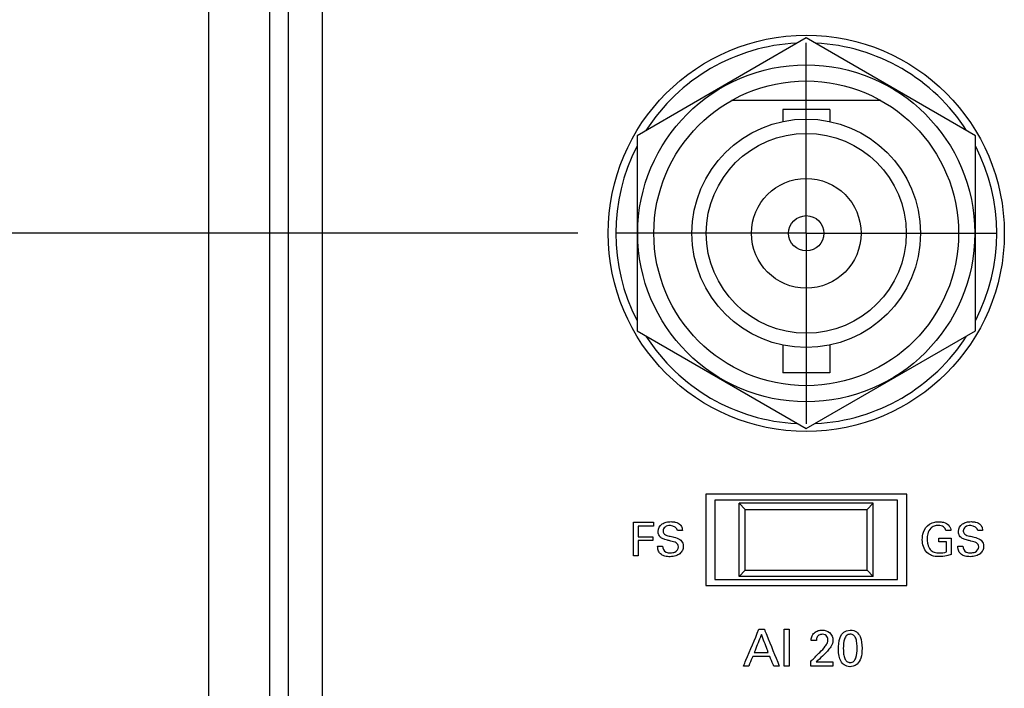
# Model space of a CAD drawing. Header units: inches. Extents: x 0 to 34, y 0 to 22.
# Tile 22 of 111: x 8.3 to 9.9, y 10.7 to 11.8. Entities that reach past the tile are written whole.
import ezdxf

# ---------------------------------------------------------------- set-up
doc = ezdxf.new("R2010")
doc.units = ezdxf.units.IN
doc.header["$LTSCALE"] = 1.87
doc.header["$MEASUREMENT"] = 0
doc.linetypes.add('CENTER', pattern=[0.6, 0.375, -0.075, 0.075, -0.075])
doc.layers.get('0').update_dxf_attribs({"linetype": 'CONTINUOUS'})
for name, color, linetype in [('DATUMCURVES', 7, 'CONTINUOUS'), ('DEFAULT_1', 7, 'CENTER'), ('DIMENSIONS', 7, 'CONTINUOUS')]:
    doc.layers.add(name, color=color, linetype=linetype)
doc.styles.get("Standard").update_dxf_attribs({"font": 'txt', "width": 0.8})
doc.dimstyles.new('DIMSTYLE_1', dxfattribs={"dimtxt": 0.125, "dimasz": 0.18, "dimexe": 0.18, "dimexo": 0.0625, "dimgap": 0.09, "dimtad": 0, "dimtih": 1, "dimtoh": 1, "dimdec": 3, "dimzin": 4, "dimdsep": 46, "dimtxsty": 'STANDARD', "dimblk": '_FILLED', "dimblk1": '_FILLED', "dimblk2": '_FILLED', "dimcen": 0.09, "dimadec": 0, "dimazin": 0, "dimtp": 0.001, "dimtm": 0.001, "dimtfac": 1, "dimtdec": 3, "dimtofl": 0, "dimtmove": 0, "dimatfit": 3, "dimldrblk": '_FILLED', "dimfxl": 1, "dimtolj": 1, "dimtzin": 4, "dimarcsym": 0})

# ---------------------------------------------------------------- blocks, each defined once
blk = doc.blocks.new('_FILLED')
at = {"color": 0, "linetype": 'BYBLOCK'}
blk.add_solid([(0, 0), (-1, 0.1736), (-1, -0.1736)], dxfattribs=at)
blk = doc.blocks.new('*D1')
at = {"layer": 'DIMENSIONS', "color": 2, "linetype": 'CONTINUOUS'}
for p, q in [((9.211, 11.4065), (7.356, 11.4065)), ((7.481, 11.4065), (7.481, 11.0125)), ((7.481, 10.3065), (7.481, 10.7625)), ((9.211, 10.3065), (7.356, 10.3065))]:
    blk.add_line(p, q, dxfattribs=at)
at = {"layer": 'DIMENSIONS', "color": 2, "linetype": 'CONTINUOUS', "xscale": 0.18, "yscale": 0.18, "zscale": 0.18}
for p, rotation in [((7.481, 11.4065), 90), ((7.481, 10.3065), 270)]:
    blk.add_blockref('_FILLED', p, dxfattribs=dict(at, rotation=rotation))
at = {"layer": 'DIMENSIONS', "color": 2, "linetype": 'CONTINUOUS', "width": 0.8}
for s, p in [('[', (7.5935, 10.825)), (']', (8.1935, 10.825)), ('4X ', (6.6685, 10.825)), ('1.100', (6.9685, 10.825)), ('27.94', (7.6935, 10.825))]:
    blk.add_text(s, height=0.125, dxfattribs=at).set_placement(p)

msp = doc.modelspace()

# ---------------------------------------------------------------- linework, layer by layer
at = {"color": 7, "linetype": 'CONTINUOUS'}
for p, q in [((8.706, 8.9357), (8.706, 18.5514)), ((8.736, 18.554), (8.736, 8.933)), ((8.606, 8.9481), (8.606, 18.539)), ((9.586, 11.727), (9.3085, 11.5667)), ((9.8635, 11.5667), (9.586, 11.727)), ((9.7084, 11.6245), (9.4636, 11.6245)), ((9.5475, 11.6098), (9.5475, 11.59)), ((9.6245, 11.6098), (9.5475, 11.6098)), ((9.6245, 11.6098), (9.6245, 11.59)), ((9.3085, 11.5667), (9.3085, 11.2463)), ((9.8635, 11.2463), (9.8635, 11.5667)), ((9.3085, 11.2463), (9.586, 11.0861)), ((9.586, 11.0861), (9.8635, 11.2463)), ((9.5475, 11.223), (9.5475, 11.1773)), ((9.6245, 11.223), (9.6245, 11.1773)), ((9.6245, 11.1773), (9.5475, 11.1773)), ((9.421, 10.9785), (9.421, 10.8285)), ((9.751, 10.9785), (9.421, 10.9785)), ((9.751, 10.8285), (9.751, 10.9785)), ((9.436, 10.9685), (9.436, 10.8385)), ((9.736, 10.9685), (9.436, 10.9685)), ((9.476, 10.9635), (9.486, 10.9535)), ((9.476, 10.8435), (9.476, 10.9635)), ((9.696, 10.9635), (9.476, 10.9635)), ((9.486, 10.8535), (9.486, 10.9535)), ((9.486, 10.9535), (9.686, 10.9535)), ((9.686, 10.9535), (9.696, 10.9635)), ((9.686, 10.8535), (9.686, 10.9535)), ((9.696, 10.8435), (9.696, 10.9635)), ((9.736, 10.8385), (9.736, 10.9685)), ((9.476, 10.8435), (9.486, 10.8535)), ((9.696, 10.8435), (9.476, 10.8435)), ((9.486, 10.8535), (9.686, 10.8535)), ((9.686, 10.8535), (9.696, 10.8435)), ((9.421, 10.8285), (9.751, 10.8285)), ((9.436, 10.8385), (9.736, 10.8385))]:
    msp.add_line(p, q, dxfattribs=at)
for radius in [0.325, 0.2765, 0.25, 0.1875, 0.164, 0.09, 0.029]:
    msp.add_circle((9.586, 11.4065), radius, dxfattribs=at)
for start, end in [(92.8821, 147.3645), (32.6355, 87.1179), (152.8684, 207.1316), (332.8684, 27.1316), (212.6355, 267.1179), (272.8821, 327.3645)]:
    msp.add_arc((9.586, 11.4065), 0.3125, start, end, dxfattribs=at)
at = {"layer": 'DATUMCURVES', "color": 40, "linetype": 'CONTINUOUS'}
for points, knots in [([(8.7925, 9.5973, 0.8645), (8.7925, 9.8382, 0.8645), (8.7925, 11.3801, 0.8645), (8.7925, 12.922, 0.8645), (8.7925, 14.223, 0.8645)], [0, 0, 0, 0, 0.15625, 1, 1, 1, 1]), ([(9.3027, 10.9323, 0.8645), (9.3044, 10.9323, 0.8645), (9.3153, 10.9323, 0.8645), (9.3263, 10.9323, 0.8645), (9.3355, 10.9323, 0.8645)], [0, 0, 0, 0, 0.15625, 1, 1, 1, 1]), ([(9.3027, 10.8771, 0.8645), (9.3027, 10.88, 0.8645), (9.3027, 10.8984, 0.8645), (9.3027, 10.9168, 0.8645), (9.3027, 10.9323, 0.8645)], [0, 0, 0, 0, 0.15625, 1, 1, 1, 1]), ([(9.3355, 10.9258, 0.8645), (9.3342, 10.9258, 0.8645), (9.3259, 10.9258, 0.8645), (9.3175, 10.9258, 0.8645), (9.3105, 10.9258, 0.8645)], [0, 0, 0, 0, 0.15625, 1, 1, 1, 1]), ([(9.3105, 10.9258, 0.8645), (9.3105, 10.9249, 0.8645), (9.3105, 10.9192, 0.8645), (9.3105, 10.9135, 0.8645), (9.3105, 10.9086, 0.8645)], [0, 0, 0, 0, 0.15625, 1, 1, 1, 1]), ([(9.3763, 10.8922, 0.8645), (9.3763, 10.8946, 0.8645), (9.3727, 10.9002, 0.8645), (9.3649, 10.9011, 0.8645), (9.3586, 10.9028, 0.8645), (9.3535, 10.9041, 0.8645), (9.3481, 10.9061, 0.8645), (9.3438, 10.911, 0.8645), (9.342, 10.92, 0.8645), (9.3471, 10.9293, 0.8645), (9.3563, 10.9328, 0.8645), (9.3633, 10.9336, 0.8645), (9.3677, 10.9332, 0.8645), (9.3696, 10.9329, 0.8645)], [0, 0, 0, 0, 0.089349, 0.210953, 0.281639, 0.334715, 0.408457, 0.494851, 0.56697, 0.741231, 0.83293, 0.929463, 1, 1, 1, 1]), ([(9.3749, 10.9186, 0.8645), (9.3746, 10.9233, 0.8645), (9.3647, 10.9284, 0.8645), (9.3542, 10.926, 0.8645), (9.3509, 10.9204, 0.8645), (9.351, 10.9178, 0.8645), (9.3511, 10.9177, 0.8645)], [0, 0, 0, 0, 0.458192, 0.755343, 0.98829, 1, 1, 1, 1]), ([(9.3696, 10.9329, 0.8645), (9.3702, 10.9328, 0.8645), (9.3738, 10.9319, 0.8645), (9.3792, 10.9294, 0.8645), (9.3824, 10.9234, 0.8645), (9.3827, 10.92, 0.8645), (9.3828, 10.9186, 0.8645)], [0, 0, 0, 0, 0.088534, 0.522637, 0.795806, 1, 1, 1, 1]), ([(9.7764, 10.9038, 0.8645), (9.7764, 10.9079, 0.8645), (9.7778, 10.9176, 0.8645), (9.7854, 10.9291, 0.8645), (9.796, 10.9328, 0.8645), (9.8025, 10.9333, 0.8645), (9.8074, 10.9331, 0.8645), (9.8132, 10.9321, 0.8645), (9.8193, 10.9288, 0.8645), (9.823, 10.9231, 0.8645), (9.8234, 10.9199, 0.8645), (9.8235, 10.9186, 0.8645)], [0, 0, 0, 0, 0.170762, 0.400016, 0.528594, 0.621246, 0.671628, 0.730068, 0.865888, 0.945203, 1, 1, 1, 1]), ([(9.8152, 10.9186, 0.8645), (9.8148, 10.9209, 0.8645), (9.8116, 10.9262, 0.8645), (9.8033, 10.9275, 0.8645), (9.7957, 10.9267, 0.8645), (9.7889, 10.9221, 0.8645), (9.7851, 10.9141, 0.8645), (9.7841, 10.9053, 0.8645), (9.7846, 10.8999, 0.8645), (9.7851, 10.8974, 0.8645)], [0, 0, 0, 0, 0.128942, 0.289519, 0.416761, 0.531097, 0.710457, 0.868132, 1, 1, 1, 1]), ([(9.869, 10.8922, 0.8645), (9.869, 10.8946, 0.8645), (9.8654, 10.9002, 0.8645), (9.8575, 10.9011, 0.8645), (9.8512, 10.9028, 0.8645), (9.8462, 10.9041, 0.8645), (9.8408, 10.9061, 0.8645), (9.8364, 10.911, 0.8645), (9.8346, 10.92, 0.8645), (9.8398, 10.9293, 0.8645), (9.849, 10.9328, 0.8645), (9.8559, 10.9336, 0.8645), (9.8603, 10.9332, 0.8645), (9.8622, 10.9329, 0.8645)], [0, 0, 0, 0, 0.089342, 0.210881, 0.281603, 0.334675, 0.408374, 0.49482, 0.566941, 0.741222, 0.832949, 0.929504, 1, 1, 1, 1]), ([(9.8675, 10.9186, 0.8645), (9.8672, 10.9233, 0.8645), (9.8573, 10.9284, 0.8645), (9.8468, 10.926, 0.8645), (9.8436, 10.9204, 0.8645), (9.8437, 10.9178, 0.8645), (9.8437, 10.9177, 0.8645)], [0, 0, 0, 0, 0.458192, 0.755287, 0.98829, 1, 1, 1, 1]), ([(9.8622, 10.9329, 0.8645), (9.8628, 10.9328, 0.8645), (9.8665, 10.9319, 0.8645), (9.8719, 10.9294, 0.8645), (9.8751, 10.9234, 0.8645), (9.8753, 10.92, 0.8645), (9.8754, 10.9186, 0.8645)], [0, 0, 0, 0, 0.088487, 0.522521, 0.795763, 1, 1, 1, 1]), ([(9.3105, 10.9086, 0.8645), (9.3117, 10.9086, 0.8645), (9.3196, 10.9086, 0.8645), (9.3274, 10.9086, 0.8645), (9.3341, 10.9086, 0.8645)], [0, 0, 0, 0, 0.15625, 1, 1, 1, 1]), ([(9.3511, 10.9177, 0.8645), (9.3512, 10.9158, 0.8645), (9.3535, 10.9112, 0.8645), (9.3584, 10.9105, 0.8645), (9.361, 10.9098, 0.8645)], [0, 0, 0, 0, 0.40678, 1, 1, 1, 1]), ([(9.361, 10.9098, 0.8645), (9.3636, 10.9092, 0.8645), (9.3696, 10.9076, 0.8645), (9.3758, 10.906, 0.8645), (9.3788, 10.904, 0.8645)], [0, 0, 0, 0, 0.433554, 1, 1, 1, 1]), ([(9.8035, 10.9065, 0.8645), (9.8045, 10.9065, 0.8645), (9.8113, 10.9065, 0.8645), (9.818, 10.9065, 0.8645), (9.8237, 10.9065, 0.8645)], [0, 0, 0, 0, 0.15625, 1, 1, 1, 1]), ([(9.8237, 10.9065, 0.8645), (9.8237, 10.9051, 0.8645), (9.8237, 10.896, 0.8645), (9.8237, 10.8869, 0.8645), (9.8237, 10.8793, 0.8645)], [0, 0, 0, 0, 0.15625, 1, 1, 1, 1]), ([(9.8437, 10.9177, 0.8645), (9.8438, 10.9158, 0.8645), (9.8461, 10.9112, 0.8645), (9.851, 10.9105, 0.8645), (9.8536, 10.9098, 0.8645)], [0, 0, 0, 0, 0.406787, 1, 1, 1, 1]), ([(9.8536, 10.9098, 0.8645), (9.8562, 10.9092, 0.8645), (9.8622, 10.9076, 0.8645), (9.8685, 10.906, 0.8645), (9.8714, 10.904, 0.8645)], [0, 0, 0, 0, 0.433579, 1, 1, 1, 1]), ([(9.3341, 10.9022, 0.8645), (9.3329, 10.9022, 0.8645), (9.325, 10.9022, 0.8645), (9.3171, 10.9022, 0.8645), (9.3105, 10.9022, 0.8645)], [0, 0, 0, 0, 0.15625, 1, 1, 1, 1]), ([(9.3105, 10.9022, 0.8645), (9.3105, 10.9009, 0.8645), (9.3105, 10.8926, 0.8645), (9.3105, 10.8842, 0.8645), (9.3105, 10.8771, 0.8645)], [0, 0, 0, 0, 0.15625, 1, 1, 1, 1]), ([(9.3484, 10.8794, 0.8645), (9.3473, 10.8802, 0.8645), (9.3445, 10.8826, 0.8645), (9.3424, 10.8876, 0.8645), (9.3422, 10.8916, 0.8645), (9.3422, 10.8933, 0.8645)], [0, 0, 0, 0, 0.254761, 0.678683, 1, 1, 1, 1]), ([(9.3788, 10.904, 0.8645), (9.3809, 10.9027, 0.8645), (9.3837, 10.899, 0.8645), (9.3844, 10.8936, 0.8645), (9.384, 10.8895, 0.8645), (9.3826, 10.8851, 0.8645), (9.3788, 10.8802, 0.8645), (9.3729, 10.8773, 0.8645), (9.3673, 10.8761, 0.8645), (9.3613, 10.8757, 0.8645), (9.3548, 10.8763, 0.8645), (9.3501, 10.8783, 0.8645), (9.3484, 10.8794, 0.8645)], [0, 0, 0, 0, 0.128982, 0.217497, 0.278572, 0.337385, 0.454977, 0.587265, 0.663995, 0.749752, 0.89645, 1, 1, 1, 1]), ([(9.3501, 10.8933, 0.8645), (9.3503, 10.8895, 0.8645), (9.3542, 10.8824, 0.8645), (9.3609, 10.8823, 0.8645), (9.3634, 10.8823, 0.8645)], [0, 0, 0, 0, 0.603267, 1, 1, 1, 1]), ([(9.3634, 10.8823, 0.8645), (9.3657, 10.8823, 0.8645), (9.3717, 10.8827, 0.8645), (9.3763, 10.8887, 0.8645), (9.3763, 10.8922, 0.8645)], [0, 0, 0, 0, 0.395812, 1, 1, 1, 1]), ([(9.8237, 10.8793, 0.8645), (9.8213, 10.8785, 0.8645), (9.8148, 10.8766, 0.8645), (9.804, 10.8755, 0.8645), (9.7925, 10.8767, 0.8645), (9.783, 10.8827, 0.8645), (9.7775, 10.8923, 0.8645), (9.7764, 10.9, 0.8645), (9.7764, 10.9038, 0.8645)], [0, 0, 0, 0, 0.120759, 0.310248, 0.504422, 0.645833, 0.82138, 1, 1, 1, 1]), ([(9.7851, 10.8974, 0.8645), (9.7852, 10.897, 0.8645), (9.786, 10.8934, 0.8645), (9.7883, 10.8873, 0.8645), (9.796, 10.8826, 0.8645), (9.8054, 10.8816, 0.8645), (9.8122, 10.8826, 0.8645), (9.8161, 10.8838, 0.8645)], [0, 0, 0, 0, 0.031757, 0.278522, 0.480343, 0.688985, 1, 1, 1, 1]), ([(9.8161, 10.8838, 0.8645), (9.8161, 10.8846, 0.8645), (9.8161, 10.8901, 0.8645), (9.8161, 10.8955, 0.8645), (9.8161, 10.9001, 0.8645)], [0, 0, 0, 0, 0.15625, 1, 1, 1, 1]), ([(9.841, 10.8794, 0.8645), (9.8399, 10.8802, 0.8645), (9.8372, 10.8826, 0.8645), (9.835, 10.8876, 0.8645), (9.8348, 10.8916, 0.8645), (9.8348, 10.8933, 0.8645)], [0, 0, 0, 0, 0.254805, 0.678671, 1, 1, 1, 1]), ([(9.8714, 10.904, 0.8645), (9.8735, 10.9027, 0.8645), (9.8763, 10.899, 0.8645), (9.8771, 10.8936, 0.8645), (9.8767, 10.8895, 0.8645), (9.8753, 10.8851, 0.8645), (9.8714, 10.8802, 0.8645), (9.8641, 10.8765, 0.8645), (9.8554, 10.8756, 0.8645), (9.8474, 10.8763, 0.8645), (9.8427, 10.8783, 0.8645), (9.841, 10.8794, 0.8645)], [0, 0, 0, 0, 0.129003, 0.217562, 0.278664, 0.337505, 0.455165, 0.587519, 0.749573, 0.896387, 1, 1, 1, 1]), ([(9.8428, 10.8933, 0.8645), (9.8429, 10.8895, 0.8645), (9.8468, 10.8824, 0.8645), (9.8535, 10.8823, 0.8645), (9.856, 10.8823, 0.8645)], [0, 0, 0, 0, 0.603211, 1, 1, 1, 1]), ([(9.856, 10.8823, 0.8645), (9.8584, 10.8823, 0.8645), (9.8644, 10.8827, 0.8645), (9.869, 10.8887, 0.8645), (9.869, 10.8922, 0.8645)], [0, 0, 0, 0, 0.395713, 1, 1, 1, 1]), ([(9.4831, 10.6965, 0.8645), (9.4844, 10.6997, 0.8645), (9.4929, 10.7197, 0.8645), (9.5013, 10.7398, 0.8645), (9.5084, 10.7567, 0.8645)], [0, 0, 0, 0, 0.15625, 1, 1, 1, 1]), ([(9.5125, 10.7484, 0.8645), (9.5119, 10.7469, 0.8645), (9.508, 10.7371, 0.8645), (9.5041, 10.7272, 0.8645), (9.5008, 10.7189, 0.8645)], [0, 0, 0, 0, 0.15625, 1, 1, 1, 1]), ([(9.5236, 10.7189, 0.8645), (9.523, 10.7205, 0.8645), (9.5193, 10.7303, 0.8645), (9.5156, 10.7401, 0.8645), (9.5125, 10.7484, 0.8645)], [0, 0, 0, 0, 0.15625, 1, 1, 1, 1]), ([(9.5173, 10.7567, 0.8645), (9.5186, 10.7536, 0.8645), (9.5267, 10.7335, 0.8645), (9.5348, 10.7134, 0.8645), (9.5417, 10.6965, 0.8645)], [0, 0, 0, 0, 0.15625, 1, 1, 1, 1]), ([(9.5498, 10.6965, 0.8645), (9.5498, 10.6997, 0.8645), (9.5498, 10.7197, 0.8645), (9.5498, 10.7398, 0.8645), (9.5498, 10.7567, 0.8645)], [0, 0, 0, 0, 0.15625, 1, 1, 1, 1]), ([(9.5582, 10.7567, 0.8645), (9.5582, 10.7536, 0.8645), (9.5582, 10.7335, 0.8645), (9.5582, 10.7134, 0.8645), (9.5582, 10.6965, 0.8645)], [0, 0, 0, 0, 0.15625, 1, 1, 1, 1]), ([(9.5941, 10.7384, 0.8645), (9.5942, 10.7404, 0.8645), (9.5946, 10.7451, 0.8645), (9.5987, 10.7514, 0.8645), (9.6054, 10.7548, 0.8645), (9.6141, 10.7558, 0.8645), (9.626, 10.7531, 0.8645), (9.6298, 10.7432, 0.8645), (9.6298, 10.7384, 0.8645)], [0, 0, 0, 0, 0.106915, 0.258179, 0.390678, 0.504202, 0.739322, 1, 1, 1, 1]), ([(9.6056, 10.7463, 0.8645), (9.605, 10.7457, 0.8645), (9.6032, 10.7434, 0.8645), (9.6028, 10.7404, 0.8645), (9.6028, 10.7384, 0.8645)], [0, 0, 0, 0, 0.290356, 1, 1, 1, 1]), ([(9.6083, 10.7189, 0.8645), (9.6115, 10.722, 0.8645), (9.6161, 10.7269, 0.8645), (9.6207, 10.7338, 0.8645), (9.6219, 10.7395, 0.8645), (9.6208, 10.7445, 0.8645), (9.617, 10.748, 0.8645), (9.6121, 10.7488, 0.8645), (9.6079, 10.7481, 0.8645), (9.606, 10.7466, 0.8645), (9.6056, 10.7463, 0.8645)], [0, 0, 0, 0, 0.286427, 0.428456, 0.528355, 0.656568, 0.738113, 0.846366, 0.964978, 1, 1, 1, 1]), ([(9.6577, 10.7487, 0.8645), (9.6556, 10.7485, 0.8645), (9.6516, 10.7469, 0.8645), (9.6474, 10.7391, 0.8645), (9.6466, 10.7267, 0.8645), (9.6472, 10.7158, 0.8645), (9.6489, 10.7085, 0.8645), (9.6518, 10.7044, 0.8645), (9.6545, 10.7028, 0.8645), (9.6566, 10.7024, 0.8645), (9.6573, 10.7022, 0.8645), (9.6581, 10.7023, 0.8645)], [0, 0, 0, 0, 0.102432, 0.215107, 0.440456, 0.580342, 0.720228, 0.860114, 0.930057, 0.965029, 1, 1, 1, 1]), ([(9.6582, 10.7554, 0.8645), (9.6668, 10.7554, 0.8645), (9.6765, 10.746, 0.8645), (9.6781, 10.7228, 0.8645), (9.6762, 10.7088, 0.8645), (9.6705, 10.6995, 0.8645), (9.6629, 10.6956, 0.8645), (9.6592, 10.6953, 0.8645), (9.6576, 10.6954, 0.8645), (9.6574, 10.6954, 0.8645)], [0, 0, 0, 0, 0.150733, 0.301466, 0.491625, 0.681785, 0.829897, 0.97801, 1, 1, 1, 1]), ([(9.6581, 10.7023, 0.8645), (9.6589, 10.7023, 0.8645), (9.6616, 10.7026, 0.8645), (9.6648, 10.7048, 0.8645), (9.6688, 10.7115, 0.8645), (9.6697, 10.724, 0.8645), (9.6691, 10.7351, 0.8645), (9.6674, 10.7426, 0.8645), (9.6641, 10.7475, 0.8645), (9.66, 10.7488, 0.8645), (9.6579, 10.7487, 0.8645), (9.6577, 10.7487, 0.8645)], [0, 0, 0, 0, 0.052664, 0.105327, 0.210654, 0.421309, 0.562288, 0.703266, 0.844245, 0.985224, 1, 1, 1, 1]), ([(9.6298, 10.7384, 0.8645), (9.6298, 10.7352, 0.8645), (9.6278, 10.7298, 0.8645), (9.6246, 10.7257, 0.8645), (9.6233, 10.724, 0.8645)], [0, 0, 0, 0, 0.609887, 1, 1, 1, 1]), ([(9.4982, 10.7122, 0.8645), (9.4978, 10.7114, 0.8645), (9.4957, 10.7062, 0.8645), (9.4935, 10.7009, 0.8645), (9.4917, 10.6965, 0.8645)], [0, 0, 0, 0, 0.15625, 1, 1, 1, 1]), ([(9.5261, 10.7122, 0.8645), (9.5246, 10.7122, 0.8645), (9.5153, 10.7122, 0.8645), (9.506, 10.7122, 0.8645), (9.4982, 10.7122, 0.8645)], [0, 0, 0, 0, 0.15625, 1, 1, 1, 1]), ([(9.5008, 10.7189, 0.8645), (9.502, 10.7189, 0.8645), (9.5096, 10.7189, 0.8645), (9.5172, 10.7189, 0.8645), (9.5236, 10.7189, 0.8645)], [0, 0, 0, 0, 0.15625, 1, 1, 1, 1]), ([(9.5326, 10.6965, 0.8645), (9.5323, 10.6973, 0.8645), (9.5301, 10.7026, 0.8645), (9.5279, 10.7078, 0.8645), (9.5261, 10.7122, 0.8645)], [0, 0, 0, 0, 0.15625, 1, 1, 1, 1]), ([(9.5933, 10.7041, 0.8645), (9.594, 10.7049, 0.8645), (9.5991, 10.7098, 0.8645), (9.6041, 10.7148, 0.8645), (9.6083, 10.7189, 0.8645)], [0, 0, 0, 0, 0.15625, 1, 1, 1, 1]), ([(9.6574, 10.6954, 0.8645), (9.6555, 10.6954, 0.8645), (9.6525, 10.696, 0.8645), (9.6466, 10.6989, 0.8645), (9.6414, 10.7056, 0.8645), (9.6388, 10.7144, 0.8645), (9.6388, 10.7247, 0.8645)], [0, 0, 0, 0, 0.130029, 0.274506, 0.56346, 1, 1, 1, 1]), ([(9.6299, 10.6965, 0.8645), (9.628, 10.6965, 0.8645), (9.6158, 10.6965, 0.8645), (9.6036, 10.6965, 0.8645), (9.5933, 10.6965, 0.8645)], [0, 0, 0, 0, 0.15625, 1, 1, 1, 1]), ([(9.6025, 10.7031, 0.8645), (9.6039, 10.7031, 0.8645), (9.6131, 10.7031, 0.8645), (9.6222, 10.7031, 0.8645), (9.6299, 10.7031, 0.8645)], [0, 0, 0, 0, 0.15625, 1, 1, 1, 1])]:
    msp.add_open_spline(points, degree=3, knots=knots, dxfattribs=at)
for points in [[(9.3355, 10.9323, 0.8645), (9.3355, 10.9301, 0.8645), (9.3355, 10.928, 0.8645), (9.3355, 10.9258, 0.8645)], [(9.3341, 10.9086, 0.8645), (9.3341, 10.9065, 0.8645), (9.3341, 10.9043, 0.8645), (9.3341, 10.9022, 0.8645)], [(9.3828, 10.9186, 0.8645), (9.3802, 10.9186, 0.8645), (9.3775, 10.9186, 0.8645), (9.3749, 10.9186, 0.8645)], [(9.8035, 10.9001, 0.8645), (9.8035, 10.9023, 0.8645), (9.8035, 10.9044, 0.8645), (9.8035, 10.9065, 0.8645)], [(9.8235, 10.9186, 0.8645), (9.8207, 10.9186, 0.8645), (9.8179, 10.9186, 0.8645), (9.8152, 10.9186, 0.8645)], [(9.8754, 10.9186, 0.8645), (9.8728, 10.9186, 0.8645), (9.8701, 10.9186, 0.8645), (9.8675, 10.9186, 0.8645)], [(9.3422, 10.8933, 0.8645), (9.3448, 10.8933, 0.8645), (9.3475, 10.8933, 0.8645), (9.3501, 10.8933, 0.8645)], [(9.8161, 10.9001, 0.8645), (9.8119, 10.9001, 0.8645), (9.8077, 10.9001, 0.8645), (9.8035, 10.9001, 0.8645)], [(9.8348, 10.8933, 0.8645), (9.8375, 10.8933, 0.8645), (9.8401, 10.8933, 0.8645), (9.8428, 10.8933, 0.8645)], [(9.3105, 10.8771, 0.8645), (9.3079, 10.8771, 0.8645), (9.3053, 10.8771, 0.8645), (9.3027, 10.8771, 0.8645)], [(9.5084, 10.7567, 0.8645), (9.5114, 10.7567, 0.8645), (9.5144, 10.7567, 0.8645), (9.5173, 10.7567, 0.8645)], [(9.5498, 10.7567, 0.8645), (9.5526, 10.7567, 0.8645), (9.5554, 10.7567, 0.8645), (9.5582, 10.7567, 0.8645)], [(9.6388, 10.7247, 0.8645), (9.6388, 10.7333, 0.8645), (9.6398, 10.7554, 0.8645), (9.6582, 10.7554, 0.8645)], [(9.6028, 10.7384, 0.8645), (9.5999, 10.7384, 0.8645), (9.597, 10.7384, 0.8645), (9.5941, 10.7384, 0.8645)], [(9.6126, 10.7127, 0.8645), (9.6092, 10.7095, 0.8645), (9.6059, 10.7063, 0.8645), (9.6025, 10.7031, 0.8645)], [(9.6233, 10.724, 0.8645), (9.62, 10.72, 0.8645), (9.6163, 10.7164, 0.8645), (9.6126, 10.7127, 0.8645)], [(9.4917, 10.6965, 0.8645), (9.4888, 10.6965, 0.8645), (9.486, 10.6965, 0.8645), (9.4831, 10.6965, 0.8645)], [(9.5417, 10.6965, 0.8645), (9.5387, 10.6965, 0.8645), (9.5356, 10.6965, 0.8645), (9.5326, 10.6965, 0.8645)], [(9.5582, 10.6965, 0.8645), (9.5554, 10.6965, 0.8645), (9.5526, 10.6965, 0.8645), (9.5498, 10.6965, 0.8645)], [(9.5933, 10.6965, 0.8645), (9.5933, 10.6991, 0.8645), (9.5933, 10.7016, 0.8645), (9.5933, 10.7041, 0.8645)], [(9.6299, 10.7031, 0.8645), (9.6299, 10.7009, 0.8645), (9.6299, 10.6987, 0.8645), (9.6299, 10.6965, 0.8645)]]:
    msp.add_open_spline(points, degree=3, dxfattribs=at)
at = {"layer": 'DEFAULT_1', "color": 7, "linetype": 'CENTER'}
for q in [(9.586, 11.719), (9.2735, 11.4065), (9.586, 11.094), (9.8985, 11.4065)]:
    msp.add_line((9.586, 11.4065), q, dxfattribs=at)

# ---------------------------------------------------------------- dimensions: what is measured, and where the dimension line sits
at = {"layer": 'DIMENSIONS', "color": 2, "linetype": 'CONTINUOUS'}
dim = msp.add_linear_dim(base=(7.481, 11.4065), p1=(9.211, 10.3065), p2=(9.211, 11.4065), angle=90, text='4X <>', dimstyle='DIMSTYLE_1', dxfattribs=at)
dim.commit()
dim.dimension.update_dxf_attribs({"geometry": '*D1', "text_midpoint": (7.481, 10.8875), "dimtype": 160})

doc.saveas('drawing.dxf')
